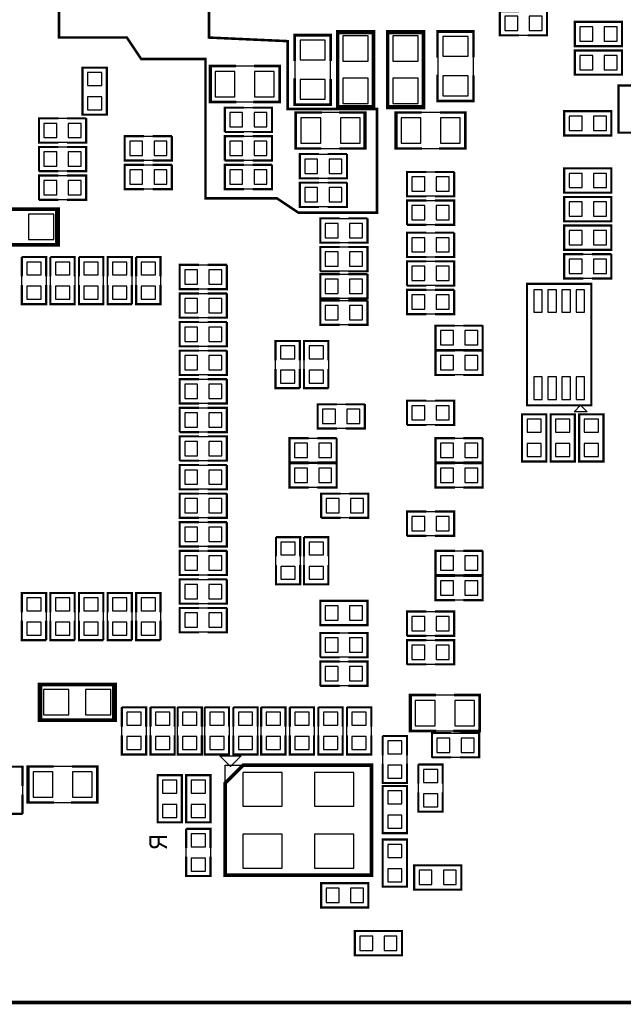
# Model space of a CAD drawing. Extents: x -191 to 3529, y -1630 to 2168.
# Tile 5 of 9: x 775 to 1620, y -2 to 1375. Entities that reach past the tile are written whole.
import ezdxf

# ---------------------------------------------------------------- set-up
doc = ezdxf.new("R2010")
doc.units = 0
for name, color, linetype in [('BG_OUTLINE', 7, 'CONTINUOUS'), ('PG_PLACE_BOUND_BOTTOM', 7, 'CONTINUOUS'), ('PG_SILKSCREEN_BOTTOM', 7, 'CONTINUOUS'), ('PIN_BOTTOM', 7, 'CONTINUOUS')]:
    doc.layers.add(name, color=color, linetype=linetype)

msp = doc.modelspace()

# ---------------------------------------------------------------- linework, layer by layer
at = {"layer": 'BG_OUTLINE', "const_width": 5}
msp.add_lwpolyline([(0, 2165), (0, 0), (3307, 0), (3307, 2165), (0, 2165)], dxfattribs=at)
at = {"layer": 'PG_PLACE_BOUND_BOTTOM'}
for points in [[(1447, 1353), (1447, 1387), (1513, 1387), (1513, 1353)], [(1552, 1338), (1552, 1372), (1618, 1372), (1618, 1338)], [(1210.2, 1352.05), (1160, 1352), (1160, 1257), (1210.2, 1256.97)], [(1270.6, 1355), (1219.4, 1355), (1219.4, 1307), (1220, 1307), (1220, 1303), (1219.4, 1303), (1219.4, 1255), (1270.6, 1255)], [(1289.4, 1255), (1340.6, 1255), (1340.6, 1303), (1340, 1303), (1340, 1307), (1340.6, 1307), (1340.6, 1355), (1289.4, 1355)], [(1410.2, 1357.05), (1360, 1357), (1360, 1262), (1410.2, 1261.97)], [(1552, 1298), (1552, 1332), (1618, 1332), (1618, 1298)], [(1042.95, 1310.2), (1043, 1260), (1138, 1260), (1138.03, 1310.2)], [(863, 1308), (897, 1308), (897, 1242), (863, 1242)], [(1613, 1283), (1647, 1283), (1647, 1217), (1613, 1217)], [(1128, 1252), (1128, 1218), (1062, 1218), (1062, 1252)], [(1257.05, 1194.8), (1257, 1245), (1162, 1245), (1161.97, 1194.8)], [(1302.95, 1245.2), (1303, 1195), (1398, 1195), (1398.03, 1245.2)], [(1603, 1247), (1603, 1213), (1537, 1213), (1537, 1247)], [(802, 1203), (802, 1237), (868, 1237), (868, 1203)], [(922, 1178), (922, 1212), (988, 1212), (988, 1178)], [(1128, 1212), (1128, 1178), (1062, 1178), (1062, 1212)], [(868, 1197), (868, 1163), (802, 1163), (802, 1197)], [(1167, 1153), (1167, 1187), (1233, 1187), (1233, 1153)], [(922, 1138), (922, 1172), (988, 1172), (988, 1138)], [(1062, 1138), (1062, 1172), (1128, 1172), (1128, 1138)], [(1317, 1128), (1317, 1162), (1383, 1162), (1383, 1128)], [(1603, 1167), (1603, 1133), (1537, 1133), (1537, 1167)], [(868, 1157), (868, 1123), (802, 1123), (802, 1157)], [(1167, 1113), (1167, 1147), (1233, 1147), (1233, 1113)], [(1383, 1122), (1383, 1088), (1317, 1088), (1317, 1122)], [(1603, 1127), (1603, 1093), (1537, 1093), (1537, 1127)], [(825.7, 1059.4), (825.7, 1110.6), (777.7, 1110.6), (777.7, 1110), (773.7, 1110), (773.7, 1110.6), (725.7, 1110.6), (725.7, 1059.4)], [(1195.7, 1063), (1195.7, 1097), (1261.7, 1097), (1261.7, 1063)], [(1317, 1043), (1317, 1077), (1383, 1077), (1383, 1043)], [(1537, 1053), (1537, 1087), (1603, 1087), (1603, 1053)], [(1261.7, 1057), (1261.7, 1023), (1195.7, 1023), (1195.7, 1057)], [(1537, 1013), (1537, 1047), (1603, 1047), (1603, 1013)], [(812, 977), (778, 977), (778, 1043), (812, 1043)], [(852, 977), (818, 977), (818, 1043), (852, 1043)], [(892, 977), (858, 977), (858, 1043), (892, 1043)], [(898, 1043), (932, 1043), (932, 977), (898, 977)], [(972, 977), (938, 977), (938, 1043), (972, 1043)], [(1383, 1037), (1383, 1003), (1317, 1003), (1317, 1037)], [(998.9, 998), (998.9, 1032), (1064.9, 1032), (1064.9, 998)], [(1195.7, 985), (1195.7, 1019), (1261.7, 1019), (1261.7, 985)], [(998.9, 958), (998.9, 992), (1064.9, 992), (1064.9, 958)], [(1317, 963), (1317, 997), (1383, 997), (1383, 963)], [(1575, 1005.5), (1575, 835.5), (1485, 835.5), (1485, 1005.5)], [(1195.7, 948), (1195.7, 982), (1261.7, 982), (1261.7, 948)], [(998.9, 918), (998.9, 952), (1064.9, 952), (1064.9, 918)], [(1357, 913), (1357, 947), (1423, 947), (1423, 913)], [(1133, 925.5), (1167, 925.5), (1167, 859.5), (1133, 859.5)], [(1173, 925.5), (1207, 925.5), (1207, 859.5), (1173, 859.5)], [(998.9, 878), (998.9, 912), (1064.9, 912), (1064.9, 878)], [(1357, 878), (1357, 912), (1423, 912), (1423, 878)], [(998.9, 838), (998.9, 872), (1064.9, 872), (1064.9, 838)], [(1383, 842), (1383, 808), (1317, 808), (1317, 842)], [(1064.9, 832), (1064.9, 798), (998.9, 798), (998.9, 832)], [(1192, 803), (1192, 837), (1258, 837), (1258, 803)], [(1512, 757), (1478, 757), (1478, 823), (1512, 823)], [(1552, 757), (1518, 757), (1518, 823), (1552, 823)], [(1592, 757), (1558, 757), (1558, 823), (1592, 823)], [(1064.9, 792), (1064.9, 758), (998.9, 758), (998.9, 792)], [(1152.6, 755.5), (1152.6, 789.5), (1218.6, 789.5), (1218.6, 755.5)], [(1357, 755.5), (1357, 789.5), (1423, 789.5), (1423, 755.5)], [(998.9, 718), (998.9, 752), (1064.9, 752), (1064.9, 718)], [(1152.6, 720.5), (1152.6, 754.5), (1218.6, 754.5), (1218.6, 720.5)], [(1357, 720.5), (1357, 754.5), (1423, 754.5), (1423, 720.5)], [(998.9, 678), (998.9, 712), (1064.9, 712), (1064.9, 678)], [(1263, 712), (1263, 678), (1197, 678), (1197, 712)], [(1383, 687), (1383, 653), (1317, 653), (1317, 687)], [(998.9, 638), (998.9, 672), (1064.9, 672), (1064.9, 638)], [(1167.6, 585.1), (1133.6, 585.1), (1133.6, 651.1), (1167.6, 651.1)], [(1207, 585.1), (1173, 585.1), (1173, 651.1), (1207, 651.1)], [(998.9, 598), (998.9, 632), (1064.9, 632), (1064.9, 598)], [(1357, 598), (1357, 632), (1423, 632), (1423, 598)], [(1357, 563), (1357, 597), (1423, 597), (1423, 563)], [(998.9, 558), (998.9, 592), (1064.9, 592), (1064.9, 558)], [(778, 573), (812, 573), (812, 507), (778, 507)], [(818, 573), (852, 573), (852, 507), (818, 507)], [(858, 573), (892, 573), (892, 507), (858, 507)], [(898, 573), (932, 573), (932, 507), (898, 507)], [(938, 573), (972, 573), (972, 507), (938, 507)], [(998.9, 518), (998.9, 552), (1064.9, 552), (1064.9, 518)], [(1261.7, 562), (1261.7, 528), (1195.7, 528), (1195.7, 562)], [(1383, 547), (1383, 513), (1317, 513), (1317, 547)], [(1261.7, 517), (1261.7, 483), (1195.7, 483), (1195.7, 517)], [(1383, 507), (1383, 473), (1317, 473), (1317, 507)], [(1261.7, 477), (1261.7, 443), (1195.7, 443), (1195.7, 477)], [(805.5, 445.6), (805.5, 394.4), (853.5, 394.4), (853.5, 395), (857.5, 395), (857.5, 394.4), (905.5, 394.4), (905.5, 445.6)], [(1322.95, 430.2), (1323, 380), (1418, 380), (1418.03, 430.2)], [(952, 347), (918, 347), (918, 413), (952, 413)], [(992, 347), (958, 347), (958, 413), (992, 413)], [(1030, 347), (996, 347), (996, 413), (1030, 413)], [(1068, 347), (1034, 347), (1034, 413), (1068, 413)], [(1108, 347), (1074, 347), (1074, 413), (1108, 413)], [(1147, 347), (1113, 347), (1113, 413), (1147, 413)], [(1187, 347), (1153, 347), (1153, 413), (1187, 413)], [(1227, 347), (1193, 347), (1193, 413), (1227, 413)], [(1267, 347), (1233, 347), (1233, 413), (1267, 413)], [(1317, 307), (1283, 307), (1283, 373), (1317, 373)], [(1418, 377), (1418, 343), (1352, 343), (1352, 377)], [(1267.36, 331.93), (1267.36, 178.07), (1062.64, 178.07), (1062.64, 331.93)], [(1367, 267), (1333, 267), (1333, 333), (1367, 333)], [(745, 330), (779, 330), (779, 264), (745, 264)], [(787.95, 330.2), (788, 280), (883, 280), (883.03, 330.2)], [(1002, 252), (968, 252), (968, 318), (1002, 318)], [(1008, 318), (1042, 318), (1042, 252), (1008, 252)], [(1283, 303), (1317, 303), (1317, 237), (1283, 237)], [(1042, 177), (1008, 177), (1008, 243), (1042, 243)], [(1283, 228), (1317, 228), (1317, 162), (1283, 162)], [(1393, 192), (1393, 158), (1327, 158), (1327, 192)], [(1263, 167), (1263, 133), (1197, 133), (1197, 167)], [(1310, 100), (1310, 66), (1244, 66), (1244, 100)]]:
    msp.add_lwpolyline(points, close=True, dxfattribs=at)
at = {"layer": 'PG_SILKSCREEN_BOTTOM'}
for points, const_width in [([(830, 1495), (830, 1350), (925, 1350), (945, 1320), (1035, 1320), (1035, 1125), (1135, 1125), (1165, 1105), (1275, 1105), (1275, 1250), (1150, 1250), (1150, 1345), (1040, 1350), (1040, 1505), (830, 1505), (830, 1495)], 3.5), ([(1474, 1387), (1447, 1387), (1447, 1353), (1474, 1353)], 3), ([(1486, 1353), (1513, 1353), (1513, 1387)], 3), ([(1618, 1372), (1552, 1372), (1552, 1338), (1618, 1338), (1618, 1372)], 3), ([(1210.2, 1317.4), (1210.2, 1353.83), (1159.8, 1353.83), (1159.8, 1317)], 3.5), ([(1220, 1350), (1220, 1252), (1270, 1252), (1270, 1358), (1220, 1358), (1220, 1350)], 5), ([(1340, 1260), (1340, 1358), (1290, 1358), (1290, 1252), (1340, 1252), (1340, 1260)], 5), ([(1410.2, 1322.4), (1410.2, 1358.83), (1359.8, 1358.83), (1359.8, 1322)], 3.5), ([(1618, 1332), (1552, 1332), (1552, 1298), (1618, 1298), (1618, 1332)], 3), ([(897, 1242), (897, 1308), (863, 1308), (863, 1242), (897, 1242)], 3), ([(1077.6, 1310.2), (1041.17, 1310.2), (1041.17, 1259.8), (1078, 1259.8)], 3.5), ([(1102, 1259.8), (1138.83, 1259.8), (1138.83, 1310.2), (1103, 1310.2)], 3.5), ([(1359.8, 1298), (1359.8, 1261.17), (1410.2, 1261.17), (1410.2, 1297)], 3.5), ([(1159.8, 1293), (1159.8, 1256.17), (1210.2, 1256.17), (1210.2, 1292)], 3.5), ([(1647, 1217), (1647, 1283), (1613, 1283), (1613, 1217), (1647, 1217)], 3), ([(1089, 1252), (1062, 1252), (1062, 1218)], 3), ([(1101, 1218), (1128, 1218), (1128, 1252), (1101, 1252)], 3), ([(1198, 1245.2), (1161.17, 1245.2), (1161.17, 1194.8), (1197, 1194.8)], 3.5), ([(1222.4, 1194.8), (1258.83, 1194.8), (1258.83, 1245.2), (1222, 1245.2)], 3.5), ([(1337.6, 1245.2), (1301.17, 1245.2), (1301.17, 1194.8), (1338, 1194.8)], 3.5), ([(1362, 1194.8), (1398.83, 1194.8), (1398.83, 1245.2), (1363, 1245.2)], 3.5), ([(1537, 1213), (1603, 1213), (1603, 1247), (1537, 1247), (1537, 1213)], 3), ([(829, 1237), (802, 1237), (802, 1203), (829, 1203)], 3), ([(868, 1237), (841, 1237)], 3), ([(841, 1203), (868, 1203), (868, 1237)], 3), ([(949, 1212), (922, 1212), (922, 1178), (949, 1178)], 3), ([(988, 1212), (961, 1212)], 3), ([(961, 1178), (988, 1178), (988, 1212)], 3), ([(1062, 1218), (1089, 1218)], 3), ([(1089, 1212), (1062, 1212), (1062, 1178)], 3), ([(1101, 1178), (1128, 1178), (1128, 1212), (1101, 1212)], 3), ([(829, 1197), (802, 1197), (802, 1163)], 3), ([(841, 1163), (868, 1163), (868, 1197), (841, 1197)], 3), ([(1194, 1187), (1167, 1187), (1167, 1153), (1194, 1153)], 3), ([(1233, 1187), (1206, 1187)], 3), ([(1206, 1153), (1233, 1153), (1233, 1187)], 3), ([(949, 1172), (922, 1172), (922, 1138), (949, 1138)], 3), ([(988, 1172), (961, 1172)], 3), ([(961, 1138), (988, 1138), (988, 1172)], 3), ([(1062, 1178), (1089, 1178)], 3), ([(1089, 1172), (1062, 1172), (1062, 1138), (1089, 1138)], 3), ([(1128, 1172), (1101, 1172)], 3), ([(1101, 1138), (1128, 1138), (1128, 1172)], 3), ([(802, 1163), (829, 1163)], 3), ([(829, 1157), (802, 1157), (802, 1123)], 3), ([(841, 1123), (868, 1123), (868, 1157), (841, 1157)], 3), ([(1344, 1162), (1317, 1162), (1317, 1128), (1344, 1128)], 3), ([(1383, 1162), (1356, 1162)], 3), ([(1356, 1128), (1383, 1128), (1383, 1162)], 3), ([(1537, 1133), (1603, 1133), (1603, 1167), (1537, 1167), (1537, 1133)], 3), ([(1194, 1147), (1167, 1147), (1167, 1113), (1194, 1113)], 3), ([(1233, 1147), (1206, 1147)], 3), ([(1206, 1113), (1233, 1113), (1233, 1147)], 3), ([(802, 1123), (829, 1123)], 3), ([(1344, 1122), (1317, 1122), (1317, 1088)], 3), ([(1356, 1088), (1383, 1088), (1383, 1122), (1356, 1122)], 3), ([(1537, 1093), (1603, 1093), (1603, 1127), (1537, 1127), (1537, 1093)], 3), ([(820.7, 1110), (722.7, 1110), (722.7, 1060), (828.7, 1060), (828.7, 1110), (820.7, 1110)], 5), ([(1222.7, 1097), (1195.7, 1097), (1195.7, 1063), (1222.7, 1063)], 3), ([(1261.7, 1097), (1234.7, 1097)], 3), ([(1234.7, 1063), (1261.7, 1063), (1261.7, 1097)], 3), ([(1317, 1088), (1344, 1088)], 3), ([(1603, 1087), (1537, 1087), (1537, 1053), (1603, 1053), (1603, 1087)], 3), ([(1344, 1077), (1317, 1077), (1317, 1043), (1344, 1043)], 3), ([(1383, 1077), (1356, 1077)], 3), ([(1356, 1043), (1383, 1043), (1383, 1077)], 3), ([(1222.7, 1057), (1195.7, 1057), (1195.7, 1023)], 3), ([(1234.7, 1023), (1261.7, 1023), (1261.7, 1057), (1234.7, 1057)], 3), ([(1564, 1047), (1537, 1047), (1537, 1013), (1564, 1013)], 3), ([(1603, 1047), (1576, 1047)], 3), ([(1576, 1013), (1603, 1013), (1603, 1047)], 3), ([(778, 1043), (778, 1016)], 3), ([(812, 1016), (812, 1043), (778, 1043)], 3), ([(818, 1043), (818, 1016)], 3), ([(852, 1016), (852, 1043), (818, 1043)], 3), ([(858, 1043), (858, 1016)], 3), ([(892, 1016), (892, 1043), (858, 1043)], 3), ([(932, 1016), (932, 1043), (898, 1043), (898, 1016)], 3), ([(938, 1043), (938, 1016)], 3), ([(972, 1016), (972, 1043), (938, 1043)], 3), ([(1025.9, 1032), (998.9, 1032), (998.9, 998), (1025.9, 998)], 3), ([(1064.9, 1032), (1037.9, 1032)], 3), ([(1037.9, 998), (1064.9, 998), (1064.9, 1032)], 3), ([(1344, 1037), (1317, 1037), (1317, 1003)], 3), ([(1356, 1003), (1383, 1003), (1383, 1037), (1356, 1037)], 3), ([(1195.7, 1023), (1222.7, 1023)], 3), ([(1222.7, 1019), (1195.7, 1019), (1195.7, 985), (1222.7, 985)], 3), ([(1261.7, 1019), (1234.7, 1019)], 3), ([(1234.7, 985), (1261.7, 985), (1261.7, 1019)], 3), ([(1570, 1005.5), (1485, 1005.5), (1485, 835.5), (1575, 835.5), (1575, 1005.5), (1570, 1005.5)], 3), ([(778, 1004), (778, 977), (812, 977), (812, 1004)], 3), ([(818, 1004), (818, 977), (852, 977), (852, 1004)], 3), ([(858, 1004), (858, 977), (892, 977), (892, 1004)], 3), ([(898, 1004), (898, 977), (932, 977)], 3), ([(932, 977), (932, 1004)], 3), ([(938, 1004), (938, 977), (972, 977), (972, 1004)], 3), ([(1025.9, 992), (998.9, 992), (998.9, 958), (1025.9, 958)], 3), ([(1064.9, 992), (1037.9, 992)], 3), ([(1037.9, 958), (1064.9, 958), (1064.9, 992)], 3), ([(1317, 1003), (1344, 1003)], 3), ([(1344, 997), (1317, 997), (1317, 963), (1344, 963)], 3), ([(1383, 997), (1356, 997)], 3), ([(1356, 963), (1383, 963), (1383, 997)], 3), ([(1222.7, 982), (1195.7, 982), (1195.7, 948), (1222.7, 948)], 3), ([(1261.7, 982), (1234.7, 982)], 3), ([(1234.7, 948), (1261.7, 948), (1261.7, 982)], 3), ([(1025.9, 952), (998.9, 952), (998.9, 918), (1025.9, 918)], 3), ([(1064.9, 952), (1037.9, 952)], 3), ([(1037.9, 918), (1064.9, 918), (1064.9, 952)], 3), ([(1384, 947), (1357, 947), (1357, 913), (1384, 913)], 3), ([(1423, 947), (1396, 947)], 3), ([(1396, 913), (1423, 913), (1423, 947)], 3), ([(1167, 898.5), (1167, 925.5), (1133, 925.5), (1133, 898.5)], 3), ([(1207, 898.5), (1207, 925.5), (1173, 925.5), (1173, 898.5)], 3), ([(1025.9, 912), (998.9, 912), (998.9, 878), (1025.9, 878)], 3), ([(1064.9, 912), (1037.9, 912)], 3), ([(1037.9, 878), (1064.9, 878), (1064.9, 912)], 3), ([(1384, 912), (1357, 912), (1357, 878), (1384, 878)], 3), ([(1423, 912), (1396, 912)], 3), ([(1396, 878), (1423, 878), (1423, 912)], 3), ([(1133, 886.5), (1133, 859.5), (1167, 859.5)], 3), ([(1167, 859.5), (1167, 886.5)], 3), ([(1173, 886.5), (1173, 859.5), (1207, 859.5)], 3), ([(1207, 859.5), (1207, 886.5)], 3), ([(1025.9, 872), (998.9, 872), (998.9, 838), (1025.9, 838)], 3), ([(1064.9, 872), (1037.9, 872)], 3), ([(1037.9, 838), (1064.9, 838), (1064.9, 872)], 3), ([(1344, 842), (1317, 842), (1317, 808)], 3), ([(1356, 808), (1383, 808), (1383, 842), (1356, 842)], 3), ([(1025.9, 832), (998.9, 832), (998.9, 798)], 3), ([(1037.9, 798), (1064.9, 798), (1064.9, 832), (1037.9, 832)], 3), ([(1219, 837), (1192, 837), (1192, 803), (1219, 803)], 3), ([(1258, 837), (1231, 837)], 3), ([(1231, 803), (1258, 803), (1258, 837)], 3), ([(1478, 823), (1478, 757), (1512, 757), (1512, 823), (1478, 823)], 3), ([(1518, 823), (1518, 757), (1552, 757), (1552, 823), (1518, 823)], 3), ([(1558, 823), (1558, 757), (1592, 757), (1592, 823), (1558, 823)], 3), ([(998.9, 798), (1025.9, 798)], 3), ([(1317, 808), (1344, 808)], 3), ([(1025.9, 792), (998.9, 792), (998.9, 758)], 3), ([(1037.9, 758), (1064.9, 758), (1064.9, 792), (1037.9, 792)], 3), ([(1179.6, 789.5), (1152.6, 789.5), (1152.6, 755.5), (1179.6, 755.5)], 3), ([(1218.6, 789.5), (1191.6, 789.5)], 3), ([(1191.6, 755.5), (1218.6, 755.5), (1218.6, 789.5)], 3), ([(1384, 789.5), (1357, 789.5), (1357, 755.5), (1384, 755.5)], 3), ([(1423, 789.5), (1396, 789.5)], 3), ([(1396, 755.5), (1423, 755.5), (1423, 789.5)], 3), ([(998.9, 758), (1025.9, 758)], 3), ([(1025.9, 752), (998.9, 752), (998.9, 718), (1025.9, 718)], 3), ([(1064.9, 752), (1037.9, 752)], 3), ([(1037.9, 718), (1064.9, 718), (1064.9, 752)], 3), ([(1179.6, 754.5), (1152.6, 754.5), (1152.6, 720.5), (1179.6, 720.5)], 3), ([(1218.6, 754.5), (1191.6, 754.5)], 3), ([(1191.6, 720.5), (1218.6, 720.5), (1218.6, 754.5)], 3), ([(1384, 754.5), (1357, 754.5), (1357, 720.5), (1384, 720.5)], 3), ([(1423, 754.5), (1396, 754.5)], 3), ([(1396, 720.5), (1423, 720.5), (1423, 754.5)], 3), ([(1025.9, 712), (998.9, 712), (998.9, 678), (1025.9, 678)], 3), ([(1064.9, 712), (1037.9, 712)], 3), ([(1037.9, 678), (1064.9, 678), (1064.9, 712)], 3), ([(1224, 712), (1197, 712), (1197, 678)], 3), ([(1236, 678), (1263, 678), (1263, 712), (1236, 712)], 3), ([(1197, 678), (1224, 678)], 3), ([(1344, 687), (1317, 687), (1317, 653)], 3), ([(1356, 653), (1383, 653), (1383, 687), (1356, 687)], 3), ([(1025.9, 672), (998.9, 672), (998.9, 638), (1025.9, 638)], 3), ([(1064.9, 672), (1037.9, 672)], 3), ([(1037.9, 638), (1064.9, 638), (1064.9, 672)], 3), ([(1133.6, 651.1), (1133.6, 624.1)], 3), ([(1167.6, 624.1), (1167.6, 651.1), (1133.6, 651.1)], 3), ([(1173, 651.1), (1173, 624.1)], 3), ([(1207, 624.1), (1207, 651.1), (1173, 651.1)], 3), ([(1317, 653), (1344, 653)], 3), ([(1025.9, 632), (998.9, 632), (998.9, 598), (1025.9, 598)], 3), ([(1064.9, 632), (1037.9, 632)], 3), ([(1037.9, 598), (1064.9, 598), (1064.9, 632)], 3), ([(1384, 632), (1357, 632), (1357, 598), (1384, 598)], 3), ([(1423, 632), (1396, 632)], 3), ([(1396, 598), (1423, 598), (1423, 632)], 3), ([(1133.6, 612.1), (1133.6, 585.1), (1167.6, 585.1), (1167.6, 612.1)], 3), ([(1173, 612.1), (1173, 585.1), (1207, 585.1), (1207, 612.1)], 3), ([(1025.9, 592), (998.9, 592), (998.9, 558), (1025.9, 558)], 3), ([(1064.9, 592), (1037.9, 592)], 3), ([(1037.9, 558), (1064.9, 558), (1064.9, 592)], 3), ([(1384, 597), (1357, 597), (1357, 563), (1384, 563)], 3), ([(1423, 597), (1396, 597)], 3), ([(1396, 563), (1423, 563), (1423, 597)], 3), ([(812, 546), (812, 573), (778, 573), (778, 546)], 3), ([(852, 546), (852, 573), (818, 573), (818, 546)], 3), ([(892, 546), (892, 573), (858, 573), (858, 546)], 3), ([(932, 546), (932, 573), (898, 573), (898, 546)], 3), ([(972, 546), (972, 573), (938, 573), (938, 546)], 3), ([(1025.9, 552), (998.9, 552), (998.9, 518), (1025.9, 518)], 3), ([(1064.9, 552), (1037.9, 552)], 3), ([(1037.9, 518), (1064.9, 518), (1064.9, 552)], 3), ([(1195.7, 528), (1261.7, 528), (1261.7, 562), (1195.7, 562), (1195.7, 528)], 3), ([(1344, 547), (1317, 547), (1317, 513)], 3), ([(1356, 513), (1383, 513), (1383, 547), (1356, 547)], 3), ([(778, 534), (778, 507), (812, 507)], 3), ([(812, 507), (812, 534)], 3), ([(818, 534), (818, 507), (852, 507)], 3), ([(852, 507), (852, 534)], 3), ([(858, 534), (858, 507), (892, 507)], 3), ([(892, 507), (892, 534)], 3), ([(898, 534), (898, 507), (932, 507)], 3), ([(932, 507), (932, 534)], 3), ([(938, 534), (938, 507), (972, 507)], 3), ([(972, 507), (972, 534)], 3), ([(1222.7, 517), (1195.7, 517), (1195.7, 483)], 3), ([(1234.7, 483), (1261.7, 483), (1261.7, 517), (1234.7, 517)], 3), ([(1317, 513), (1344, 513)], 3), ([(1344, 507), (1317, 507), (1317, 473)], 3), ([(1356, 473), (1383, 473), (1383, 507), (1356, 507)], 3), ([(1195.7, 483), (1222.7, 483)], 3), ([(1222.7, 477), (1195.7, 477), (1195.7, 443)], 3), ([(1234.7, 443), (1261.7, 443), (1261.7, 477), (1234.7, 477)], 3), ([(1317, 473), (1344, 473)], 3), ([(810.5, 395), (908.5, 395), (908.5, 445), (802.5, 445), (802.5, 395), (810.5, 395)], 5), ([(1195.7, 443), (1222.7, 443)], 3), ([(1357.6, 430.2), (1321.17, 430.2), (1321.17, 379.8), (1358, 379.8)], 3.5), ([(1382, 379.8), (1418.83, 379.8), (1418.83, 430.2), (1383, 430.2)], 3.5), ([(918, 413), (918, 386)], 3), ([(952, 386), (952, 413), (918, 413)], 3), ([(958, 413), (958, 386)], 3), ([(992, 386), (992, 413), (958, 413)], 3), ([(996, 413), (996, 386)], 3), ([(1030, 386), (1030, 413), (996, 413)], 3), ([(1034, 413), (1034, 386)], 3), ([(1068, 386), (1068, 413), (1034, 413)], 3), ([(1074, 413), (1074, 386)], 3), ([(1108, 386), (1108, 413), (1074, 413)], 3), ([(1113, 413), (1113, 386)], 3), ([(1147, 386), (1147, 413), (1113, 413)], 3), ([(1153, 413), (1153, 386)], 3), ([(1187, 386), (1187, 413), (1153, 413)], 3), ([(1193, 413), (1193, 386)], 3), ([(1227, 386), (1227, 413), (1193, 413)], 3), ([(1233, 413), (1233, 386)], 3), ([(1267, 386), (1267, 413), (1233, 413)], 3), ([(918, 374), (918, 347), (952, 347), (952, 374)], 3), ([(958, 374), (958, 347), (992, 347), (992, 374)], 3), ([(996, 374), (996, 347), (1030, 347), (1030, 374)], 3), ([(1034, 374), (1034, 347), (1068, 347), (1068, 374)], 3), ([(1074, 374), (1074, 347), (1108, 347), (1108, 374)], 3), ([(1113, 374), (1113, 347), (1147, 347), (1147, 374)], 3), ([(1153, 374), (1153, 347), (1187, 347), (1187, 374)], 3), ([(1193, 374), (1193, 347), (1227, 347), (1227, 374)], 3), ([(1233, 374), (1233, 347), (1267, 347), (1267, 374)], 3), ([(1283, 373), (1283, 346)], 3), ([(1317, 346), (1317, 373), (1283, 373)], 3), ([(1379, 377), (1352, 377), (1352, 343)], 3), ([(1391, 343), (1418, 343), (1418, 377), (1391, 377)], 3), ([(1352, 343), (1379, 343)], 3), ([(779, 303), (779, 330), (745, 330), (745, 303)], 3), ([(822.6, 330.2), (786.17, 330.2), (786.17, 279.8), (823, 279.8)], 3.5), ([(847, 279.8), (883.83, 279.8), (883.83, 330.2), (848, 330.2)], 3.5), ([(1267.36, 331.93), (1267.36, 178.07), (1062.64, 178.07), (1062.64, 306.93), (1087.64, 331.93), (1267.36, 331.93)], 5), ([(1283, 334), (1283, 307), (1317, 307), (1317, 334)], 3), ([(1333, 333), (1333, 306)], 3), ([(1367, 306), (1367, 333), (1333, 333)], 3), ([(968, 318), (968, 252), (1002, 252), (1002, 318), (968, 318)], 3), ([(1042, 252), (1042, 318), (1008, 318), (1008, 252), (1042, 252)], 3), ([(1317, 237), (1317, 303), (1283, 303), (1283, 237), (1317, 237)], 3), ([(745, 291), (745, 264), (779, 264)], 3), ([(779, 264), (779, 291)], 3), ([(1333, 294), (1333, 267), (1367, 267), (1367, 294)], 3), ([(1008, 243), (1008, 216)], 3), ([(1042, 216), (1042, 243), (1008, 243)], 3), ([(1317, 162), (1317, 228), (1283, 228), (1283, 162), (1317, 162)], 3), ([(1008, 204), (1008, 177), (1042, 177), (1042, 204)], 3), ([(1327, 158), (1393, 158), (1393, 192), (1327, 192), (1327, 158)], 3), ([(1197, 133), (1263, 133), (1263, 167), (1197, 167), (1197, 133)], 3), ([(1244, 66), (1310, 66), (1310, 100), (1244, 100), (1244, 66)], 3)]:
    msp.add_lwpolyline(points, dxfattribs=dict(at, const_width=const_width))
for points in [[(1560, 835.5), (1569, 826.5), (1551, 826.5)], [(1070, 330), (1055, 345), (1085, 345)]]:
    msp.add_lwpolyline(points, close=True, dxfattribs=at)
at = {"layer": 'PIN_BOTTOM'}
for points in [[(1454, 1380), (1454, 1360), (1472, 1360), (1472, 1380)], [(1488, 1380), (1488, 1360), (1506, 1360), (1506, 1380)], [(1559, 1365), (1559, 1345), (1577, 1345), (1577, 1365)], [(1593, 1365), (1593, 1345), (1611, 1345), (1611, 1365)], [(1262.7, 1352.2), (1227.3, 1352.2), (1227.3, 1316.8), (1262.7, 1316.8)], [(1297.3, 1316.8), (1332.7, 1316.8), (1332.7, 1352.2), (1297.3, 1352.2)], [(1402.7, 1351.36), (1367.3, 1351.36), (1367.3, 1323.76), (1402.7, 1323.76)], [(1202.7, 1346.36), (1167.3, 1346.36), (1167.3, 1318.76), (1202.7, 1318.76)], [(1559, 1325), (1559, 1305), (1577, 1305), (1577, 1325)], [(1593, 1325), (1593, 1305), (1611, 1305), (1611, 1325)], [(890, 1301), (870, 1301), (870, 1283), (890, 1283)], [(1048.64, 1302.7), (1048.64, 1267.3), (1076.24, 1267.3), (1076.24, 1302.7)], [(1103.76, 1302.7), (1103.76, 1267.3), (1131.36, 1267.3), (1131.36, 1302.7)], [(1402.7, 1296.24), (1367.3, 1296.24), (1367.3, 1268.64), (1402.7, 1268.64)], [(1202.7, 1291.24), (1167.3, 1291.24), (1167.3, 1263.64), (1202.7, 1263.64)], [(1262.7, 1293.2), (1227.3, 1293.2), (1227.3, 1257.8), (1262.7, 1257.8)], [(1297.3, 1257.8), (1332.7, 1257.8), (1332.7, 1293.2), (1297.3, 1293.2)], [(890, 1267), (870, 1267), (870, 1249), (890, 1249)], [(1087, 1225), (1087, 1245), (1069, 1245), (1069, 1225)], [(1121, 1225), (1121, 1245), (1103, 1245), (1103, 1225)], [(1562, 1220), (1562, 1240), (1544, 1240), (1544, 1220)], [(1596, 1220), (1596, 1240), (1578, 1240), (1578, 1220)], [(809, 1230), (809, 1210), (827, 1210), (827, 1230)], [(843, 1230), (843, 1210), (861, 1210), (861, 1230)], [(1196.24, 1202.3), (1196.24, 1237.7), (1168.64, 1237.7), (1168.64, 1202.3)], [(1251.36, 1202.3), (1251.36, 1237.7), (1223.76, 1237.7), (1223.76, 1202.3)], [(1308.64, 1237.7), (1308.64, 1202.3), (1336.24, 1202.3), (1336.24, 1237.7)], [(1363.76, 1237.7), (1363.76, 1202.3), (1391.36, 1202.3), (1391.36, 1237.7)], [(929, 1205), (929, 1185), (947, 1185), (947, 1205)], [(963, 1205), (963, 1185), (981, 1185), (981, 1205)], [(1087, 1185), (1087, 1205), (1069, 1205), (1069, 1185)], [(1121, 1185), (1121, 1205), (1103, 1205), (1103, 1185)], [(827, 1170), (827, 1190), (809, 1190), (809, 1170)], [(861, 1170), (861, 1190), (843, 1190), (843, 1170)], [(1174, 1180), (1174, 1160), (1192, 1160), (1192, 1180)], [(1208, 1180), (1208, 1160), (1226, 1160), (1226, 1180)], [(929, 1165), (929, 1145), (947, 1145), (947, 1165)], [(963, 1165), (963, 1145), (981, 1145), (981, 1165)], [(1069, 1165), (1069, 1145), (1087, 1145), (1087, 1165)], [(1103, 1165), (1103, 1145), (1121, 1145), (1121, 1165)], [(1562, 1140), (1562, 1160), (1544, 1160), (1544, 1140)], [(1596, 1140), (1596, 1160), (1578, 1160), (1578, 1140)], [(827, 1130), (827, 1150), (809, 1150), (809, 1130)], [(861, 1130), (861, 1150), (843, 1150), (843, 1130)], [(1324, 1155), (1324, 1135), (1342, 1135), (1342, 1155)], [(1358, 1155), (1358, 1135), (1376, 1135), (1376, 1155)], [(1174, 1140), (1174, 1120), (1192, 1120), (1192, 1140)], [(1208, 1140), (1208, 1120), (1226, 1120), (1226, 1140)], [(1562, 1100), (1562, 1120), (1544, 1120), (1544, 1100)], [(1596, 1100), (1596, 1120), (1578, 1120), (1578, 1100)], [(822.9, 1067.3), (822.9, 1102.7), (787.5, 1102.7), (787.5, 1067.3)], [(1342, 1095), (1342, 1115), (1324, 1115), (1324, 1095)], [(1376, 1095), (1376, 1115), (1358, 1115), (1358, 1095)], [(1202.7, 1090), (1202.7, 1070), (1220.7, 1070), (1220.7, 1090)], [(1236.7, 1090), (1236.7, 1070), (1254.7, 1070), (1254.7, 1090)], [(1544, 1080), (1544, 1060), (1562, 1060), (1562, 1080)], [(1578, 1080), (1578, 1060), (1596, 1060), (1596, 1080)], [(1324, 1070), (1324, 1050), (1342, 1050), (1342, 1070)], [(1358, 1070), (1358, 1050), (1376, 1050), (1376, 1070)], [(1220.7, 1030), (1220.7, 1050), (1202.7, 1050), (1202.7, 1030)], [(1254.7, 1030), (1254.7, 1050), (1236.7, 1050), (1236.7, 1030)], [(785, 1018), (805, 1018), (805, 1036), (785, 1036)], [(825, 1018), (845, 1018), (845, 1036), (825, 1036)], [(865, 1018), (885, 1018), (885, 1036), (865, 1036)], [(925, 1036), (905, 1036), (905, 1018), (925, 1018)], [(945, 1018), (965, 1018), (965, 1036), (945, 1036)], [(1544, 1040), (1544, 1020), (1562, 1020), (1562, 1040)], [(1578, 1040), (1578, 1020), (1596, 1020), (1596, 1040)], [(1005.9, 1025), (1005.9, 1005), (1023.9, 1005), (1023.9, 1025)], [(1039.9, 1025), (1039.9, 1005), (1057.9, 1005), (1057.9, 1025)], [(1342, 1010), (1342, 1030), (1324, 1030), (1324, 1010)], [(1376, 1010), (1376, 1030), (1358, 1030), (1358, 1010)], [(1202.7, 1012), (1202.7, 992), (1220.7, 992), (1220.7, 1012)], [(1236.7, 1012), (1236.7, 992), (1254.7, 992), (1254.7, 1012)], [(785, 984), (805, 984), (805, 1002), (785, 1002)], [(825, 984), (845, 984), (845, 1002), (825, 1002)], [(865, 984), (885, 984), (885, 1002), (865, 1002)], [(925, 1002), (905, 1002), (905, 984), (925, 984)], [(945, 984), (965, 984), (965, 1002), (945, 1002)], [(1506.38, 965.77), (1506.38, 997.27), (1494.57, 997.27), (1494.57, 965.77)], [(1526.07, 965.77), (1526.07, 997.27), (1514.26, 997.27), (1514.26, 965.77)], [(1545.75, 965.77), (1545.75, 997.27), (1533.94, 997.27), (1533.94, 965.77)], [(1565.44, 965.77), (1565.44, 997.27), (1553.63, 997.27), (1553.63, 965.77)], [(1005.9, 985), (1005.9, 965), (1023.9, 965), (1023.9, 985)], [(1039.9, 985), (1039.9, 965), (1057.9, 965), (1057.9, 985)], [(1324, 990), (1324, 970), (1342, 970), (1342, 990)], [(1358, 990), (1358, 970), (1376, 970), (1376, 990)], [(1202.7, 975), (1202.7, 955), (1220.7, 955), (1220.7, 975)], [(1236.7, 975), (1236.7, 955), (1254.7, 955), (1254.7, 975)], [(1005.9, 945), (1005.9, 925), (1023.9, 925), (1023.9, 945)], [(1039.9, 945), (1039.9, 925), (1057.9, 925), (1057.9, 945)], [(1364, 940), (1364, 920), (1382, 920), (1382, 940)], [(1398, 940), (1398, 920), (1416, 920), (1416, 940)], [(1160, 918.5), (1140, 918.5), (1140, 900.5), (1160, 900.5)], [(1200, 918.5), (1180, 918.5), (1180, 900.5), (1200, 900.5)], [(1005.9, 905), (1005.9, 885), (1023.9, 885), (1023.9, 905)], [(1039.9, 905), (1039.9, 885), (1057.9, 885), (1057.9, 905)], [(1364, 905), (1364, 885), (1382, 885), (1382, 905)], [(1398, 905), (1398, 885), (1416, 885), (1416, 905)], [(1160, 884.5), (1140, 884.5), (1140, 866.5), (1160, 866.5)], [(1200, 884.5), (1180, 884.5), (1180, 866.5), (1200, 866.5)], [(1506.38, 843.73), (1506.38, 875.23), (1494.57, 875.23), (1494.57, 843.73)], [(1526.07, 843.73), (1526.07, 875.23), (1514.26, 875.23), (1514.26, 843.73)], [(1545.75, 843.73), (1545.75, 875.23), (1533.94, 875.23), (1533.94, 843.73)], [(1565.44, 843.73), (1565.44, 875.23), (1553.63, 875.23), (1553.63, 843.73)], [(1005.9, 865), (1005.9, 845), (1023.9, 845), (1023.9, 865)], [(1039.9, 865), (1039.9, 845), (1057.9, 845), (1057.9, 865)], [(1199, 830), (1199, 810), (1217, 810), (1217, 830)], [(1233, 830), (1233, 810), (1251, 810), (1251, 830)], [(1342, 815), (1342, 835), (1324, 835), (1324, 815)], [(1376, 815), (1376, 835), (1358, 835), (1358, 815)], [(1023.9, 805), (1023.9, 825), (1005.9, 825), (1005.9, 805)], [(1057.9, 805), (1057.9, 825), (1039.9, 825), (1039.9, 805)], [(1485, 798), (1505, 798), (1505, 816), (1485, 816)], [(1525, 798), (1545, 798), (1545, 816), (1525, 816)], [(1565, 798), (1585, 798), (1585, 816), (1565, 816)], [(1023.9, 765), (1023.9, 785), (1005.9, 785), (1005.9, 765)], [(1057.9, 765), (1057.9, 785), (1039.9, 785), (1039.9, 765)], [(1159.6, 782.5), (1159.6, 762.5), (1177.6, 762.5), (1177.6, 782.5)], [(1193.6, 782.5), (1193.6, 762.5), (1211.6, 762.5), (1211.6, 782.5)], [(1364, 782.5), (1364, 762.5), (1382, 762.5), (1382, 782.5)], [(1398, 782.5), (1398, 762.5), (1416, 762.5), (1416, 782.5)], [(1485, 764), (1505, 764), (1505, 782), (1485, 782)], [(1525, 764), (1545, 764), (1545, 782), (1525, 782)], [(1565, 764), (1585, 764), (1585, 782), (1565, 782)], [(1005.9, 745), (1005.9, 725), (1023.9, 725), (1023.9, 745)], [(1039.9, 745), (1039.9, 725), (1057.9, 725), (1057.9, 745)], [(1159.6, 747.5), (1159.6, 727.5), (1177.6, 727.5), (1177.6, 747.5)], [(1193.6, 747.5), (1193.6, 727.5), (1211.6, 727.5), (1211.6, 747.5)], [(1364, 747.5), (1364, 727.5), (1382, 727.5), (1382, 747.5)], [(1398, 747.5), (1398, 727.5), (1416, 727.5), (1416, 747.5)], [(1005.9, 705), (1005.9, 685), (1023.9, 685), (1023.9, 705)], [(1039.9, 705), (1039.9, 685), (1057.9, 685), (1057.9, 705)], [(1222, 685), (1222, 705), (1204, 705), (1204, 685)], [(1256, 685), (1256, 705), (1238, 705), (1238, 685)], [(1342, 660), (1342, 680), (1324, 680), (1324, 660)], [(1376, 660), (1376, 680), (1358, 680), (1358, 660)], [(1005.9, 665), (1005.9, 645), (1023.9, 645), (1023.9, 665)], [(1039.9, 665), (1039.9, 645), (1057.9, 645), (1057.9, 665)], [(1140.6, 626.1), (1160.6, 626.1), (1160.6, 644.1), (1140.6, 644.1)], [(1180, 626.1), (1200, 626.1), (1200, 644.1), (1180, 644.1)], [(1005.9, 625), (1005.9, 605), (1023.9, 605), (1023.9, 625)], [(1039.9, 625), (1039.9, 605), (1057.9, 605), (1057.9, 625)], [(1364, 625), (1364, 605), (1382, 605), (1382, 625)], [(1398, 625), (1398, 605), (1416, 605), (1416, 625)], [(1140.6, 592.1), (1160.6, 592.1), (1160.6, 610.1), (1140.6, 610.1)], [(1180, 592.1), (1200, 592.1), (1200, 610.1), (1180, 610.1)], [(1005.9, 585), (1005.9, 565), (1023.9, 565), (1023.9, 585)], [(1039.9, 585), (1039.9, 565), (1057.9, 565), (1057.9, 585)], [(1364, 590), (1364, 570), (1382, 570), (1382, 590)], [(1398, 590), (1398, 570), (1416, 570), (1416, 590)], [(805, 566), (785, 566), (785, 548), (805, 548)], [(845, 566), (825, 566), (825, 548), (845, 548)], [(885, 566), (865, 566), (865, 548), (885, 548)], [(925, 566), (905, 566), (905, 548), (925, 548)], [(965, 566), (945, 566), (945, 548), (965, 548)], [(1220.7, 535), (1220.7, 555), (1202.7, 555), (1202.7, 535)], [(1254.7, 535), (1254.7, 555), (1236.7, 555), (1236.7, 535)], [(1005.9, 545), (1005.9, 525), (1023.9, 525), (1023.9, 545)], [(1039.9, 545), (1039.9, 525), (1057.9, 525), (1057.9, 545)], [(1342, 520), (1342, 540), (1324, 540), (1324, 520)], [(1376, 520), (1376, 540), (1358, 540), (1358, 520)], [(805, 532), (785, 532), (785, 514), (805, 514)], [(845, 532), (825, 532), (825, 514), (845, 514)], [(885, 532), (865, 532), (865, 514), (885, 514)], [(925, 532), (905, 532), (905, 514), (925, 514)], [(965, 532), (945, 532), (945, 514), (965, 514)], [(1220.7, 490), (1220.7, 510), (1202.7, 510), (1202.7, 490)], [(1254.7, 490), (1254.7, 510), (1236.7, 510), (1236.7, 490)], [(1342, 480), (1342, 500), (1324, 500), (1324, 480)], [(1376, 480), (1376, 500), (1358, 500), (1358, 480)], [(1220.7, 450), (1220.7, 470), (1202.7, 470), (1202.7, 450)], [(1254.7, 450), (1254.7, 470), (1236.7, 470), (1236.7, 450)], [(808.3, 437.7), (808.3, 402.3), (843.7, 402.3), (843.7, 437.7)], [(867.3, 437.7), (867.3, 402.3), (902.7, 402.3), (902.7, 437.7)], [(1328.64, 422.7), (1328.64, 387.3), (1356.24, 387.3), (1356.24, 422.7)], [(1383.76, 422.7), (1383.76, 387.3), (1411.36, 387.3), (1411.36, 422.7)], [(925, 388), (945, 388), (945, 406), (925, 406)], [(965, 388), (985, 388), (985, 406), (965, 406)], [(1003, 388), (1023, 388), (1023, 406), (1003, 406)], [(1041, 388), (1061, 388), (1061, 406), (1041, 406)], [(1081, 388), (1101, 388), (1101, 406), (1081, 406)], [(1120, 388), (1140, 388), (1140, 406), (1120, 406)], [(1160, 388), (1180, 388), (1180, 406), (1160, 406)], [(1200, 388), (1220, 388), (1220, 406), (1200, 406)], [(1240, 388), (1260, 388), (1260, 406), (1240, 406)], [(925, 354), (945, 354), (945, 372), (925, 372)], [(965, 354), (985, 354), (985, 372), (965, 372)], [(1003, 354), (1023, 354), (1023, 372), (1003, 372)], [(1041, 354), (1061, 354), (1061, 372), (1041, 372)], [(1081, 354), (1101, 354), (1101, 372), (1081, 372)], [(1120, 354), (1140, 354), (1140, 372), (1120, 372)], [(1160, 354), (1180, 354), (1180, 372), (1160, 372)], [(1200, 354), (1220, 354), (1220, 372), (1200, 372)], [(1240, 354), (1260, 354), (1260, 372), (1240, 372)], [(1290, 348), (1310, 348), (1310, 366), (1290, 366)], [(1377, 350), (1377, 370), (1359, 370), (1359, 350)], [(1411, 350), (1411, 370), (1393, 370), (1393, 350)], [(1290, 314), (1310, 314), (1310, 332), (1290, 332)], [(793.64, 322.7), (793.64, 287.3), (821.24, 287.3), (821.24, 322.7)], [(848.76, 322.7), (848.76, 287.3), (876.36, 287.3), (876.36, 322.7)], [(1142.56, 321.93), (1087.44, 321.93), (1087.44, 274.69), (1142.56, 274.69)], [(1242.56, 321.93), (1187.44, 321.93), (1187.44, 274.69), (1242.56, 274.69)], [(1340, 308), (1360, 308), (1360, 326), (1340, 326)], [(975, 293), (995, 293), (995, 311), (975, 311)], [(1035, 311), (1015, 311), (1015, 293), (1035, 293)], [(1310, 296), (1290, 296), (1290, 278), (1310, 278)], [(1340, 274), (1360, 274), (1360, 292), (1340, 292)], [(975, 259), (995, 259), (995, 277), (975, 277)], [(1035, 277), (1015, 277), (1015, 259), (1035, 259)], [(1310, 262), (1290, 262), (1290, 244), (1310, 244)], [(1015, 218), (1035, 218), (1035, 236), (1015, 236)], [(1142.56, 235.31), (1087.44, 235.31), (1087.44, 188.07), (1142.56, 188.07)], [(1242.56, 235.31), (1187.44, 235.31), (1187.44, 188.07), (1242.56, 188.07)], [(1310, 221), (1290, 221), (1290, 203), (1310, 203)], [(1015, 184), (1035, 184), (1035, 202), (1015, 202)], [(1310, 187), (1290, 187), (1290, 169), (1310, 169)], [(1352, 165), (1352, 185), (1334, 185), (1334, 165)], [(1386, 165), (1386, 185), (1368, 185), (1368, 165)], [(1222, 140), (1222, 160), (1204, 160), (1204, 140)], [(1256, 140), (1256, 160), (1238, 160), (1238, 140)], [(1269, 73), (1269, 93), (1251, 93), (1251, 73)], [(1303, 73), (1303, 93), (1285, 93), (1285, 73)]]:
    msp.add_lwpolyline(points, close=True, dxfattribs=at)

# ---------------------------------------------------------------- texts
at = {"layer": 'PG_SILKSCREEN_BOTTOM', "text_generation_flag": 2, "width": 0.92}
msp.add_text('R', height=25, rotation=90, dxfattribs=at).set_placement((981.3, 235.6))

doc.saveas('drawing.dxf')
